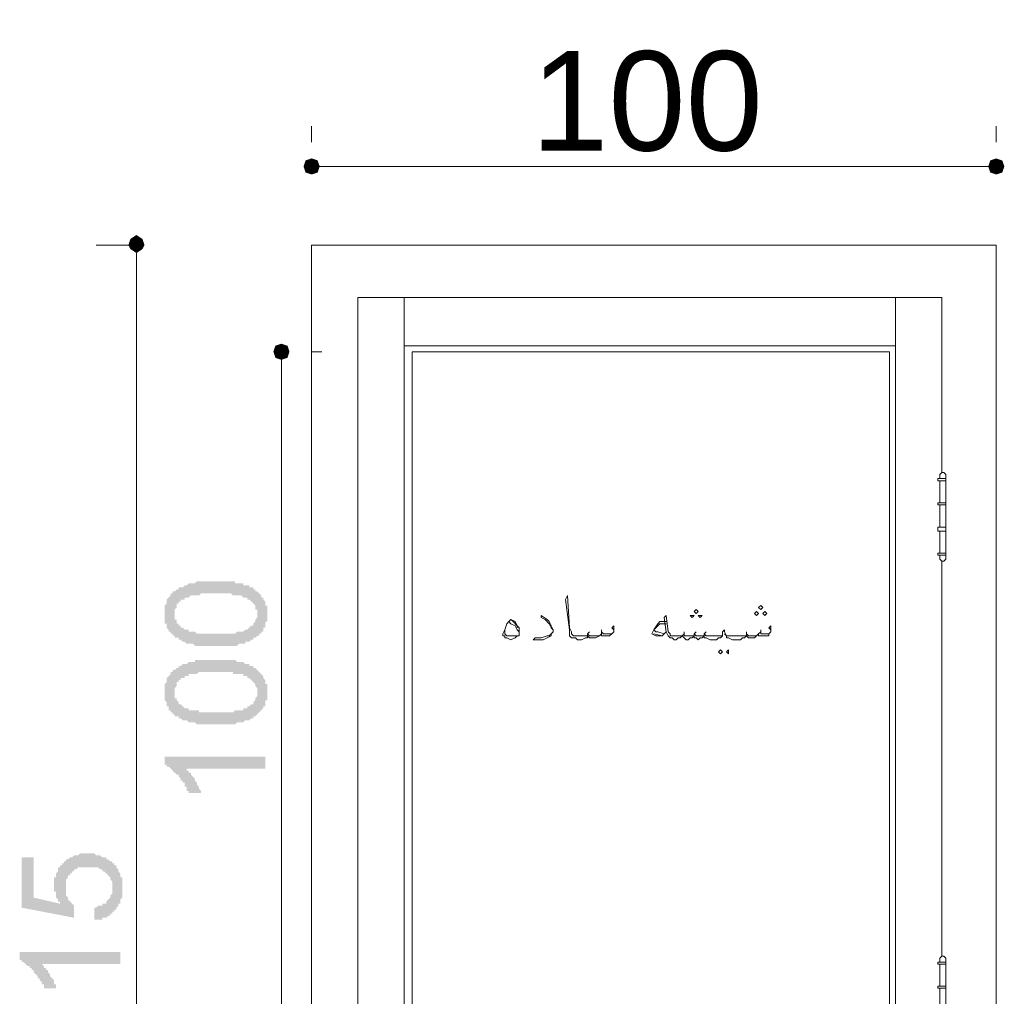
# Model space of a CAD drawing. Header units: metres. Extents: x 5.7 to 89.8, y 4 to 63.5.
# Tile 16 of 60: x 18 to 22.7, y 41.8 to 46.5. Entities that reach past the tile are written whole.
import ezdxf

# ---------------------------------------------------------------- set-up
doc = ezdxf.new("R2010")
doc.units = ezdxf.units.M
doc.header["$MEASUREMENT"] = 0
for name, color, linetype in [('PDF7_dim', 7, 'Continuous'), ('PDF7_Sym tip Door', 7, 'Continuous'), ('PDF7_Text', 7, 'Continuous'), ('PDF7_textt', 7, 'Continuous')]:
    doc.layers.add(name, color=color, linetype=linetype)
doc.styles.add('PDF Arial', font='arial.ttf')

msp = doc.modelspace()

# ---------------------------------------------------------------- hatches: boundary and pattern name
at = {"layer": 'PDF7_dim', "transparency": 33554559}
h = msp.add_hatch(color=256, dxfattribs=at)
h.paths.add_polyline_path([(18.967, 43.5202), (18.967, 43.5202), (18.9574, 43.5202), (18.9478, 43.5202), (18.9381, 43.5202), (18.9285, 43.5202), (18.9285, 43.5202), (18.9189, 43.5202), (18.9093, 43.5202), (18.8996, 43.5202), (18.8996, 43.5202), (18.89, 43.5202), (18.8804, 43.5202), (18.8804, 43.5202), (18.8707, 43.5202), (18.8611, 43.5298), (18.8611, 43.5298), (18.8515, 43.5298), (18.8515, 43.5298), (18.8418, 43.5298), (18.8418, 43.5298), (18.8322, 43.5298), (18.8226, 43.5394), (18.8226, 43.5394), (18.8129, 43.5394), (18.8033, 43.5491), (18.8033, 43.5491), (18.7937, 43.5491), (18.7937, 43.5587), (18.7841, 43.5587), (18.7744, 43.5587), (18.7744, 43.5683), (18.7648, 43.5683), (18.7648, 43.578), (18.7552, 43.578), (18.7552, 43.5876), (18.7552, 43.5876), (18.7455, 43.5876), (18.7455, 43.5972), (18.7455, 43.5972), (18.7359, 43.6069), (18.7359, 43.6165), (18.7359, 43.6165), (18.7359, 43.6261), (18.7263, 43.6261), (18.7263, 43.6358), (18.7263, 43.6454), (18.7263, 43.655), (18.7263, 43.655), (18.7263, 43.6647), (18.7263, 43.6743), (18.7263, 43.6743), (18.7263, 43.6839), (18.7263, 43.6839), (18.7263, 43.6935), (18.7263, 43.7032), (18.7263, 43.7032), (18.7263, 43.7128), (18.7359, 43.7224), (18.7359, 43.7224), (18.7359, 43.7321), (18.7359, 43.7417), (18.7359, 43.7417), (18.7455, 43.7513), (18.7455, 43.7513), (18.7552, 43.761), (18.7552, 43.761), (18.7552, 43.7706), (18.7648, 43.7706), (18.7648, 43.7802), (18.7744, 43.7802), (18.7841, 43.7899), (18.7841, 43.7899), (18.7841, 43.7899), (18.7937, 43.7899), (18.7937, 43.7995), (18.8033, 43.7995), (18.8033, 43.7995), (18.8129, 43.7995), (18.8226, 43.8091), (18.8226, 43.8091), (18.8322, 43.8091), (18.8418, 43.8187), (18.8418, 43.8187), (18.8515, 43.8187), (18.8611, 43.8187), (18.8611, 43.8187), (18.8707, 43.8187), (18.8707, 43.8187), (18.8804, 43.8284), (18.8804, 43.8284), (18.89, 43.8284), (18.8996, 43.8284), (18.8996, 43.8284), (18.9093, 43.8284), (18.9189, 43.8284), (18.9285, 43.8284), (18.9285, 43.8284), (18.9381, 43.8284), (18.9478, 43.8284), (18.9574, 43.8284), (18.967, 43.8284), (18.967, 43.8284), (18.967, 43.8284), (18.9767, 43.8284), (18.9863, 43.8284), (18.9959, 43.8284), (19.0056, 43.8284), (19.0056, 43.8284), (19.0152, 43.8284), (19.0248, 43.8284), (19.0345, 43.8284), (19.0345, 43.8284), (19.0441, 43.8284), (19.0537, 43.8284), (19.0634, 43.8284), (19.0634, 43.8187), (19.073, 43.8187), (19.073, 43.8187), (19.0826, 43.8187), (19.0922, 43.8187), (19.0922, 43.8187), (19.1019, 43.8187), (19.1019, 43.8091), (19.1115, 43.8091), (19.1115, 43.8091), (19.1211, 43.8091), (19.1308, 43.8091), (19.1308, 43.7995), (19.1404, 43.7995), (19.15, 43.7995), (19.15, 43.7899), (19.1597, 43.7899), (19.1597, 43.7802), (19.1693, 43.7802), (19.1693, 43.7802), (19.1789, 43.7706), (19.1789, 43.7706), (19.1886, 43.761), (19.1886, 43.761), (19.1886, 43.7513), (19.1982, 43.7513), (19.1982, 43.7417), (19.1982, 43.7417), (19.2078, 43.7321), (19.2078, 43.7321), (19.2078, 43.7224), (19.2078, 43.7128), (19.2175, 43.7128), (19.2175, 43.7032), (19.2175, 43.6935), (19.2175, 43.6935), (19.2175, 43.6839), (19.2175, 43.6743), (19.2175, 43.6743), (19.2175, 43.6647), (19.2175, 43.655), (19.2175, 43.655), (19.2175, 43.6454), (19.2175, 43.6358), (19.2078, 43.6358), (19.2078, 43.6261), (19.2078, 43.6165), (19.2078, 43.6165), (19.2078, 43.6069), (19.1982, 43.6069), (19.1982, 43.5972), (19.1982, 43.5876), (19.1886, 43.5876), (19.1886, 43.578), (19.1789, 43.578), (19.1789, 43.5683), (19.1693, 43.5683), (19.1693, 43.5683), (19.1693, 43.5683), (19.1597, 43.5587), (19.1597, 43.5587), (19.15, 43.5587), (19.15, 43.5491), (19.15, 43.5491), (19.1404, 43.5491), (19.1404, 43.5491), (19.1308, 43.5394), (19.1211, 43.5394), (19.1211, 43.5394), (19.1115, 43.5394), (19.1115, 43.5298), (19.1019, 43.5298), (19.1019, 43.5298), (19.0922, 43.5298), (19.0826, 43.5298), (19.0826, 43.5298), (19.073, 43.5202), (19.0634, 43.5202), (19.0537, 43.5202), (19.0537, 43.5202), (19.0441, 43.5202), (19.0345, 43.5202), (19.0248, 43.5202), (19.0248, 43.5202), (19.0152, 43.5202), (19.0056, 43.5202), (18.9959, 43.5202), (18.9863, 43.5202), (18.9767, 43.5202), (18.967, 43.5202)], flags=0)
h.paths.add_polyline_path([(18.967, 43.578), (18.9767, 43.578), (18.9863, 43.578), (18.9959, 43.578), (19.0056, 43.578), (19.0152, 43.578), (19.0248, 43.578), (19.0345, 43.578), (19.0441, 43.578), (19.0441, 43.578), (19.0537, 43.578), (19.0634, 43.578), (19.073, 43.5876), (19.073, 43.5876), (19.0826, 43.5876), (19.0826, 43.5876), (19.0922, 43.5876), (19.1019, 43.5876), (19.1019, 43.5876), (19.1115, 43.5972), (19.1115, 43.5972), (19.1211, 43.5972), (19.1211, 43.5972), (19.1211, 43.5972), (19.1308, 43.6069), (19.1308, 43.6069), (19.1308, 43.6069), (19.1404, 43.6165), (19.15, 43.6165), (19.15, 43.6261), (19.15, 43.6261), (19.1597, 43.6358), (19.1597, 43.6358), (19.1597, 43.6454), (19.1693, 43.655), (19.1693, 43.655), (19.1693, 43.6647), (19.1693, 43.6647), (19.1693, 43.6743), (19.1693, 43.6839), (19.1693, 43.6839), (19.1693, 43.6935), (19.1597, 43.6935), (19.1597, 43.7032), (19.1597, 43.7128), (19.1597, 43.7128), (19.15, 43.7224), (19.15, 43.7224), (19.1404, 43.7321), (19.1404, 43.7321), (19.1308, 43.7417), (19.1308, 43.7417), (19.1211, 43.7417), (19.1211, 43.7417), (19.1211, 43.7513), (19.1115, 43.7513), (19.1115, 43.7513), (19.1019, 43.7513), (19.1019, 43.7513), (19.0922, 43.761), (19.0922, 43.761), (19.0826, 43.761), (19.073, 43.761), (19.073, 43.761), (19.0634, 43.761), (19.0537, 43.761), (19.0537, 43.761), (19.0441, 43.7706), (19.0345, 43.7706), (19.0248, 43.7706), (19.0152, 43.7706), (19.0152, 43.7706), (19.0056, 43.7706), (18.9959, 43.7706), (18.9863, 43.7706), (18.9767, 43.7706), (18.967, 43.7706), (18.9574, 43.7706), (18.9478, 43.7706), (18.9478, 43.7706), (18.9381, 43.7706), (18.9285, 43.7706), (18.9189, 43.7706), (18.9093, 43.7706), (18.8996, 43.7706), (18.89, 43.761), (18.89, 43.761), (18.8804, 43.761), (18.8707, 43.761), (18.8707, 43.761), (18.8611, 43.761), (18.8515, 43.761), (18.8515, 43.761), (18.8418, 43.7513), (18.8418, 43.7513), (18.8322, 43.7513), (18.8322, 43.7513), (18.8226, 43.7513), (18.8226, 43.7513), (18.8226, 43.7417), (18.8129, 43.7417), (18.8129, 43.7417), (18.8033, 43.7417), (18.8033, 43.7321), (18.7937, 43.7321), (18.7937, 43.7224), (18.7841, 43.7224), (18.7841, 43.7128), (18.7841, 43.7032), (18.7841, 43.7032), (18.7744, 43.6935), (18.7744, 43.6935), (18.7744, 43.6839), (18.7744, 43.6743), (18.7744, 43.6743), (18.7744, 43.6647), (18.7744, 43.655), (18.7744, 43.655), (18.7744, 43.6454), (18.7841, 43.6454), (18.7841, 43.6358), (18.7841, 43.6261), (18.7937, 43.6261), (18.7937, 43.6165), (18.8033, 43.6165), (18.8033, 43.6069), (18.8129, 43.6069), (18.8129, 43.6069), (18.8129, 43.6069), (18.8226, 43.5972), (18.8226, 43.5972), (18.8322, 43.5972), (18.8322, 43.5972), (18.8418, 43.5972), (18.8418, 43.5876), (18.8515, 43.5876), (18.8515, 43.5876), (18.8611, 43.5876), (18.8707, 43.5876), (18.8707, 43.5876), (18.8804, 43.578), (18.89, 43.578), (18.89, 43.578), (18.8996, 43.578), (18.9093, 43.578), (18.9189, 43.578), (18.9285, 43.578), (18.9381, 43.578), (18.9381, 43.578), (18.9478, 43.578), (18.9574, 43.578), (18.967, 43.578), (18.967, 43.578)], flags=0)
h = msp.add_hatch(color=256, dxfattribs=at)
h.paths.add_polyline_path([(18.967, 43.1446), (18.967, 43.1446), (18.9574, 43.1446), (18.9478, 43.1446), (18.9381, 43.1446), (18.9285, 43.1446), (18.9285, 43.1446), (18.9189, 43.1446), (18.9093, 43.1446), (18.8996, 43.1446), (18.8996, 43.1446), (18.89, 43.1446), (18.8804, 43.1446), (18.8804, 43.1446), (18.8707, 43.1542), (18.8611, 43.1542), (18.8611, 43.1542), (18.8515, 43.1542), (18.8515, 43.1542), (18.8418, 43.1542), (18.8418, 43.1542), (18.8322, 43.1638), (18.8226, 43.1638), (18.8226, 43.1638), (18.8129, 43.1638), (18.8033, 43.1735), (18.8033, 43.1735), (18.7937, 43.1735), (18.7937, 43.1831), (18.7841, 43.1831), (18.7744, 43.1831), (18.7744, 43.1927), (18.7648, 43.1927), (18.7648, 43.2024), (18.7552, 43.2024), (18.7552, 43.212), (18.7552, 43.212), (18.7455, 43.212), (18.7455, 43.2216), (18.7455, 43.2312), (18.7359, 43.2312), (18.7359, 43.2409), (18.7359, 43.2409), (18.7359, 43.2505), (18.7263, 43.2601), (18.7263, 43.2601), (18.7263, 43.2698), (18.7263, 43.2794), (18.7263, 43.2794), (18.7263, 43.289), (18.7263, 43.2987), (18.7263, 43.2987), (18.7263, 43.3083), (18.7263, 43.3083), (18.7263, 43.3179), (18.7263, 43.3276), (18.7263, 43.3372), (18.7263, 43.3372), (18.7359, 43.3468), (18.7359, 43.3565), (18.7359, 43.3565), (18.7359, 43.3661), (18.7359, 43.3661), (18.7455, 43.3757), (18.7455, 43.3757), (18.7552, 43.3853), (18.7552, 43.3853), (18.7552, 43.395), (18.7648, 43.395), (18.7648, 43.4046), (18.7744, 43.4046), (18.7841, 43.4142), (18.7841, 43.4142), (18.7841, 43.4142), (18.7937, 43.4142), (18.7937, 43.4239), (18.8033, 43.4239), (18.8033, 43.4239), (18.8129, 43.4335), (18.8226, 43.4335), (18.8226, 43.4335), (18.8322, 43.4335), (18.8418, 43.4431), (18.8418, 43.4431), (18.8515, 43.4431), (18.8611, 43.4431), (18.8611, 43.4431), (18.8707, 43.4431), (18.8707, 43.4528), (18.8804, 43.4528), (18.8804, 43.4528), (18.89, 43.4528), (18.8996, 43.4528), (18.8996, 43.4528), (18.9093, 43.4528), (18.9189, 43.4528), (18.9285, 43.4528), (18.9285, 43.4528), (18.9381, 43.4528), (18.9478, 43.4528), (18.9574, 43.4528), (18.967, 43.4528), (18.967, 43.4528), (18.967, 43.4528), (18.9767, 43.4528), (18.9863, 43.4528), (18.9959, 43.4528), (19.0056, 43.4528), (19.0056, 43.4528), (19.0152, 43.4528), (19.0248, 43.4528), (19.0345, 43.4528), (19.0345, 43.4528), (19.0441, 43.4528), (19.0537, 43.4528), (19.0634, 43.4528), (19.0634, 43.4528), (19.073, 43.4431), (19.073, 43.4431), (19.0826, 43.4431), (19.0922, 43.4431), (19.0922, 43.4431), (19.1019, 43.4431), (19.1019, 43.4431), (19.1115, 43.4335), (19.1115, 43.4335), (19.1211, 43.4335), (19.1308, 43.4335), (19.1308, 43.4239), (19.1404, 43.4239), (19.15, 43.4239), (19.15, 43.4142), (19.1597, 43.4142), (19.1597, 43.4142), (19.1693, 43.4046), (19.1693, 43.4046), (19.1789, 43.395), (19.1789, 43.395), (19.1886, 43.3853), (19.1886, 43.3853), (19.1886, 43.3853), (19.1982, 43.3757), (19.1982, 43.3757), (19.1982, 43.3661), (19.2078, 43.3565), (19.2078, 43.3565), (19.2078, 43.3468), (19.2078, 43.3372), (19.2175, 43.3372), (19.2175, 43.3276), (19.2175, 43.3179), (19.2175, 43.3179), (19.2175, 43.3083), (19.2175, 43.2987), (19.2175, 43.2987), (19.2175, 43.289), (19.2175, 43.289), (19.2175, 43.2794), (19.2175, 43.2698), (19.2175, 43.2601), (19.2078, 43.2601), (19.2078, 43.2505), (19.2078, 43.2409), (19.2078, 43.2409), (19.2078, 43.2312), (19.1982, 43.2312), (19.1982, 43.2216), (19.1982, 43.2216), (19.1886, 43.212), (19.1886, 43.212), (19.1789, 43.2024), (19.1789, 43.2024), (19.1693, 43.1927), (19.1693, 43.1927), (19.1693, 43.1927), (19.1597, 43.1831), (19.1597, 43.1831), (19.15, 43.1831), (19.15, 43.1735), (19.15, 43.1735), (19.1404, 43.1735), (19.1404, 43.1735), (19.1308, 43.1638), (19.1211, 43.1638), (19.1211, 43.1638), (19.1115, 43.1638), (19.1115, 43.1638), (19.1019, 43.1542), (19.1019, 43.1542), (19.0922, 43.1542), (19.0826, 43.1542), (19.0826, 43.1542), (19.073, 43.1542), (19.0634, 43.1446), (19.0537, 43.1446), (19.0537, 43.1446), (19.0441, 43.1446), (19.0345, 43.1446), (19.0248, 43.1446), (19.0248, 43.1446), (19.0152, 43.1446), (19.0056, 43.1446), (18.9959, 43.1446), (18.9863, 43.1446), (18.9767, 43.1446), (18.967, 43.1446)], flags=0)
h.paths.add_polyline_path([(18.967, 43.2024), (18.9767, 43.2024), (18.9863, 43.2024), (18.9959, 43.2024), (19.0056, 43.2024), (19.0152, 43.2024), (19.0248, 43.2024), (19.0345, 43.2024), (19.0441, 43.2024), (19.0441, 43.2024), (19.0537, 43.2024), (19.0634, 43.212), (19.073, 43.212), (19.073, 43.212), (19.0826, 43.212), (19.0826, 43.212), (19.0922, 43.212), (19.1019, 43.212), (19.1019, 43.2216), (19.1115, 43.2216), (19.1115, 43.2216), (19.1211, 43.2216), (19.1211, 43.2216), (19.1211, 43.2312), (19.1308, 43.2312), (19.1308, 43.2312), (19.1308, 43.2312), (19.1404, 43.2409), (19.15, 43.2409), (19.15, 43.2505), (19.15, 43.2505), (19.1597, 43.2601), (19.1597, 43.2601), (19.1597, 43.2698), (19.1693, 43.2794), (19.1693, 43.2794), (19.1693, 43.289), (19.1693, 43.2987), (19.1693, 43.2987), (19.1693, 43.3083), (19.1693, 43.3083), (19.1693, 43.3179), (19.1597, 43.3276), (19.1597, 43.3276), (19.1597, 43.3372), (19.1597, 43.3372), (19.15, 43.3468), (19.15, 43.3468), (19.1404, 43.3565), (19.1404, 43.3565), (19.1308, 43.3661), (19.1308, 43.3661), (19.1211, 43.3661), (19.1211, 43.3757), (19.1211, 43.3757), (19.1115, 43.3757), (19.1115, 43.3757), (19.1019, 43.3757), (19.1019, 43.3853), (19.0922, 43.3853), (19.0922, 43.3853), (19.0826, 43.3853), (19.073, 43.3853), (19.073, 43.3853), (19.0634, 43.3853), (19.0537, 43.3853), (19.0537, 43.395), (19.0441, 43.395), (19.0345, 43.395), (19.0248, 43.395), (19.0152, 43.395), (19.0152, 43.395), (19.0056, 43.395), (18.9959, 43.395), (18.9863, 43.395), (18.9767, 43.395), (18.967, 43.395), (18.9574, 43.395), (18.9478, 43.395), (18.9478, 43.395), (18.9381, 43.395), (18.9285, 43.395), (18.9189, 43.395), (18.9093, 43.395), (18.8996, 43.395), (18.89, 43.395), (18.89, 43.395), (18.8804, 43.3853), (18.8707, 43.3853), (18.8707, 43.3853), (18.8611, 43.3853), (18.8515, 43.3853), (18.8515, 43.3853), (18.8418, 43.3853), (18.8418, 43.3757), (18.8322, 43.3757), (18.8322, 43.3757), (18.8226, 43.3757), (18.8226, 43.3757), (18.8226, 43.3661), (18.8129, 43.3661), (18.8129, 43.3661), (18.8033, 43.3661), (18.8033, 43.3565), (18.7937, 43.3565), (18.7937, 43.3468), (18.7841, 43.3468), (18.7841, 43.3372), (18.7841, 43.3372), (18.7841, 43.3276), (18.7744, 43.3179), (18.7744, 43.3179), (18.7744, 43.3083), (18.7744, 43.2987), (18.7744, 43.2987), (18.7744, 43.289), (18.7744, 43.289), (18.7744, 43.2794), (18.7744, 43.2698), (18.7841, 43.2698), (18.7841, 43.2601), (18.7841, 43.2601), (18.7937, 43.2505), (18.7937, 43.2409), (18.8033, 43.2409), (18.8033, 43.2409), (18.8129, 43.2312), (18.8129, 43.2312), (18.8129, 43.2312), (18.8226, 43.2216), (18.8226, 43.2216), (18.8322, 43.2216), (18.8322, 43.2216), (18.8418, 43.2216), (18.8418, 43.212), (18.8515, 43.212), (18.8515, 43.212), (18.8611, 43.212), (18.8707, 43.212), (18.8707, 43.212), (18.8804, 43.212), (18.89, 43.212), (18.89, 43.2024), (18.8996, 43.2024), (18.9093, 43.2024), (18.9189, 43.2024), (18.9285, 43.2024), (18.9381, 43.2024), (18.9381, 43.2024), (18.9478, 43.2024), (18.9574, 43.2024), (18.967, 43.2024), (18.967, 43.2024)], flags=0)
for points in [[(19.2078, 42.9905), (19.2078, 42.9327), (18.8322, 42.9327), (18.8322, 42.923), (18.8418, 42.923), (18.8418, 42.9134), (18.8515, 42.9134), (18.8515, 42.9038), (18.8515, 42.9038), (18.8611, 42.8942), (18.8611, 42.8942), (18.8707, 42.8845), (18.8707, 42.8749), (18.8707, 42.8749), (18.8804, 42.8653), (18.8804, 42.8653), (18.8804, 42.8556), (18.89, 42.846), (18.89, 42.846), (18.89, 42.8364), (18.8996, 42.8267), (18.8996, 42.8267), (18.8996, 42.8171), (18.8996, 42.8171), (18.8996, 42.8171), (18.8418, 42.8171), (18.8418, 42.8171), (18.8418, 42.8267), (18.8322, 42.8267), (18.8322, 42.8364), (18.8322, 42.846), (18.8226, 42.846), (18.8226, 42.8556), (18.8226, 42.8653), (18.8129, 42.8653), (18.8129, 42.8749), (18.8033, 42.8749), (18.8033, 42.8845), (18.8033, 42.8845), (18.7937, 42.8942), (18.7937, 42.8942), (18.7937, 42.9038), (18.7841, 42.9038), (18.7744, 42.9134), (18.7744, 42.9134), (18.7648, 42.923), (18.7648, 42.923), (18.7552, 42.9327), (18.7552, 42.9327), (18.7455, 42.9423), (18.7455, 42.9423), (18.7359, 42.9423), (18.7359, 42.9519), (18.7263, 42.9519), (18.7263, 42.9519), (18.7263, 42.9905)], [(18.3892, 42.2103), (18.3892, 42.2681), (18.3892, 42.2681), (18.3988, 42.2681), (18.4084, 42.2778), (18.4181, 42.2778), (18.4181, 42.2778), (18.4277, 42.2778), (18.4277, 42.2874), (18.4373, 42.2874), (18.447, 42.2874), (18.447, 42.297), (18.447, 42.297), (18.4566, 42.3067), (18.4566, 42.3067), (18.4662, 42.3163), (18.4662, 42.3163), (18.4662, 42.3259), (18.4662, 42.3259), (18.4759, 42.3355), (18.4759, 42.3452), (18.4759, 42.3452), (18.4759, 42.3548), (18.4759, 42.3644), (18.4759, 42.3644), (18.4759, 42.3741), (18.4759, 42.3741), (18.4759, 42.3837), (18.4759, 42.3933), (18.4759, 42.3933), (18.4662, 42.403), (18.4662, 42.403), (18.4662, 42.4126), (18.4566, 42.4222), (18.4566, 42.4222), (18.447, 42.4319), (18.447, 42.4319), (18.447, 42.4319), (18.4373, 42.4415), (18.4373, 42.4415), (18.4277, 42.4415), (18.4277, 42.4511), (18.4181, 42.4511), (18.4181, 42.4511), (18.4084, 42.4608), (18.3988, 42.4608), (18.3988, 42.4608), (18.3892, 42.4608), (18.3795, 42.4608), (18.3699, 42.4608), (18.3699, 42.4608), (18.3603, 42.4608), (18.3603, 42.4608), (18.3506, 42.4608), (18.341, 42.4608), (18.341, 42.4608), (18.3314, 42.4608), (18.3218, 42.4608), (18.3218, 42.4608), (18.3121, 42.4608), (18.3025, 42.4511), (18.3025, 42.4511), (18.2929, 42.4511), (18.2929, 42.4415), (18.2832, 42.4415), (18.2832, 42.4415), (18.2832, 42.4319), (18.2736, 42.4319), (18.2736, 42.4222), (18.264, 42.4222), (18.264, 42.4126), (18.264, 42.4126), (18.2543, 42.403), (18.2543, 42.403), (18.2543, 42.3933), (18.2543, 42.3837), (18.2543, 42.3837), (18.2543, 42.3741), (18.2543, 42.3644), (18.2543, 42.3644), (18.2543, 42.3548), (18.2543, 42.3452), (18.2543, 42.3452), (18.2543, 42.3355), (18.2543, 42.3259), (18.2543, 42.3259), (18.264, 42.3163), (18.264, 42.3067), (18.264, 42.3067), (18.264, 42.3067), (18.2736, 42.297), (18.2736, 42.297), (18.2832, 42.2874), (18.2832, 42.2874), (18.2929, 42.2778), (18.2929, 42.2778), (18.2929, 42.2778), (18.2929, 42.22), (18.0424, 42.2681), (18.0424, 42.5089), (18.1002, 42.5089), (18.1002, 42.3163), (18.2254, 42.2874), (18.2254, 42.297), (18.2158, 42.297), (18.2158, 42.3067), (18.2158, 42.3067), (18.2062, 42.3163), (18.2062, 42.3259), (18.2062, 42.3259), (18.2062, 42.3355), (18.2062, 42.3452), (18.1965, 42.3452), (18.1965, 42.3548), (18.1965, 42.3644), (18.1965, 42.3644), (18.1965, 42.3741), (18.1965, 42.3741), (18.1965, 42.3837), (18.1965, 42.3933), (18.1965, 42.3933), (18.1965, 42.403), (18.1965, 42.4126), (18.2062, 42.4126), (18.2062, 42.4222), (18.2062, 42.4319), (18.2062, 42.4319), (18.2158, 42.4415), (18.2158, 42.4511), (18.2158, 42.4511), (18.2158, 42.4608), (18.2254, 42.4608), (18.2254, 42.4704), (18.2351, 42.4704), (18.2351, 42.48), (18.2447, 42.48), (18.2447, 42.48), (18.2447, 42.4896), (18.2543, 42.4896), (18.2543, 42.4993), (18.264, 42.4993), (18.264, 42.4993), (18.2736, 42.5089), (18.2736, 42.5089), (18.2832, 42.5089), (18.2929, 42.5185), (18.2929, 42.5185), (18.3025, 42.5185), (18.3121, 42.5185), (18.3121, 42.5185), (18.3218, 42.5282), (18.3314, 42.5282), (18.3314, 42.5282), (18.341, 42.5282), (18.3506, 42.5282), (18.3506, 42.5282), (18.3603, 42.5282), (18.3699, 42.5282), (18.3795, 42.5282), (18.3795, 42.5282), (18.3892, 42.5282), (18.3988, 42.5185), (18.3988, 42.5185), (18.4084, 42.5185), (18.4181, 42.5185), (18.4181, 42.5185), (18.4277, 42.5089), (18.4277, 42.5089), (18.4373, 42.5089), (18.447, 42.5089), (18.447, 42.4993), (18.4566, 42.4993), (18.4566, 42.4993), (18.4662, 42.4896), (18.4662, 42.4896), (18.4759, 42.4896), (18.4759, 42.48), (18.4855, 42.48), (18.4855, 42.4704), (18.4951, 42.4704), (18.4951, 42.4608), (18.4951, 42.4608), (18.5047, 42.4511), (18.5047, 42.4415), (18.5047, 42.4415), (18.5144, 42.4319), (18.5144, 42.4319), (18.5144, 42.4222), (18.5144, 42.4126), (18.524, 42.4126), (18.524, 42.403), (18.524, 42.403), (18.524, 42.3933), (18.524, 42.3837), (18.524, 42.3741), (18.524, 42.3741), (18.524, 42.3644), (18.524, 42.3644), (18.524, 42.3548), (18.524, 42.3452), (18.524, 42.3452), (18.524, 42.3355), (18.524, 42.3259), (18.524, 42.3163), (18.524, 42.3163), (18.5144, 42.3067), (18.5144, 42.297), (18.5144, 42.297), (18.5144, 42.2874), (18.5047, 42.2874), (18.5047, 42.2778), (18.5047, 42.2778), (18.4951, 42.2681), (18.4951, 42.2585), (18.4951, 42.2585), (18.4855, 42.2585), (18.4855, 42.2489), (18.4759, 42.2489), (18.4759, 42.2392), (18.4662, 42.2392), (18.4662, 42.2296), (18.4566, 42.2296), (18.4566, 42.2296), (18.447, 42.22), (18.447, 42.22), (18.4373, 42.22), (18.4277, 42.22), (18.4277, 42.2103), (18.4181, 42.2103), (18.4084, 42.2103), (18.4084, 42.2103), (18.3988, 42.2103), (18.3892, 42.2103)], [(18.5144, 42.0562), (18.5144, 41.9985), (18.1388, 41.9985), (18.1484, 41.9888), (18.1484, 41.9888), (18.1484, 41.9792), (18.158, 41.9792), (18.158, 41.9696), (18.1677, 41.9696), (18.1677, 41.9599), (18.1677, 41.9599), (18.1773, 41.9503), (18.1773, 41.9407), (18.1773, 41.9407), (18.1869, 41.931), (18.1869, 41.931), (18.1965, 41.9214), (18.1965, 41.9118), (18.1965, 41.9118), (18.1965, 41.9021), (18.2062, 41.9021), (18.2062, 41.8925), (18.2062, 41.8829), (18.2062, 41.8829), (18.2158, 41.8829), (18.158, 41.8829), (18.1484, 41.8829), (18.1484, 41.8925), (18.1484, 41.9021), (18.1388, 41.9021), (18.1388, 41.9118), (18.1388, 41.9118), (18.1291, 41.9214), (18.1291, 41.931), (18.1195, 41.931), (18.1195, 41.9407), (18.1195, 41.9407), (18.1099, 41.9503), (18.1099, 41.9503), (18.1002, 41.9599), (18.1002, 41.9599), (18.1002, 41.9696), (18.0906, 41.9696), (18.0906, 41.9792), (18.081, 41.9792), (18.081, 41.9888), (18.0713, 41.9888), (18.0617, 41.9985), (18.0617, 41.9985), (18.0521, 42.0081), (18.0521, 42.0081), (18.0424, 42.0081), (18.0424, 42.0177), (18.0328, 42.0177), (18.0328, 42.0177), (18.0328, 42.0562)]]:
    msp.add_hatch(color=256, dxfattribs=at).paths.add_polyline_path(points)

# ---------------------------------------------------------------- linework, layer by layer
at = {"layer": 'PDF7_dim', "lineweight": 20}
for points in [[(19.4293, 45.928), (19.4293, 46.005)], [(22.7039, 45.928), (22.7039, 46.005)], [(22.6654, 45.8124), (22.6269, 45.8124), (19.5064, 45.8124), (19.4679, 45.8124)], [(18.5722, 45.4368), (18.3988, 45.4368)], [(18.5914, 45.3983), (18.5914, 45.3597), (18.5914, 38.6179), (18.5914, 38.5794)], [(19.2849, 44.8878), (19.2849, 44.8493), (19.2849, 41.7962), (19.2849, 41.7577)], [(19.4293, 44.9263), (19.4775, 44.9263)]]:
    msp.add_lwpolyline(points, dxfattribs=at)
at = {"layer": 'PDF7_dim', "transparency": 33554559}
for points in [[(19.4004, 45.8413), (19.4293, 45.8124), (19.3908, 45.8124)], [(19.4293, 45.8509), (19.4004, 45.8413), (19.4293, 45.8124)], [(19.4293, 45.8124), (19.4582, 45.8413), (19.4293, 45.8509)], [(19.4679, 45.8124), (19.4293, 45.8124), (19.4582, 45.8413)], [(22.6751, 45.8413), (22.6654, 45.8124), (22.7039, 45.8124)], [(22.7039, 45.8124), (22.7039, 45.8509), (22.6751, 45.8413)], [(22.7328, 45.8413), (22.7039, 45.8124), (22.7039, 45.8509)], [(22.7425, 45.8124), (22.7328, 45.8413), (22.7039, 45.8124)], [(19.3908, 45.8124), (19.4004, 45.7835), (19.4293, 45.8124)], [(19.4004, 45.7835), (19.4293, 45.8124), (19.4293, 45.7739)], [(19.4293, 45.8124), (19.4293, 45.7739), (19.4582, 45.7835)], [(19.4582, 45.7835), (19.4679, 45.8124), (19.4293, 45.8124)], [(22.6654, 45.8124), (22.7039, 45.8124), (22.6751, 45.7835)], [(22.7039, 45.8124), (22.6751, 45.7835), (22.7039, 45.7739)], [(22.7039, 45.7739), (22.7328, 45.7835), (22.7039, 45.8124)], [(22.7328, 45.7835), (22.7039, 45.8124), (22.7425, 45.8124)], [(18.5625, 45.4657), (18.5914, 45.4368), (18.5529, 45.4368)], [(18.5914, 45.4849), (18.5625, 45.4657), (18.5914, 45.4368)], [(18.6203, 45.4657), (18.5914, 45.4368), (18.5914, 45.4849)], [(18.63, 45.4368), (18.6203, 45.4657), (18.5914, 45.4368)], [(18.5914, 45.4368), (18.5529, 45.4368), (18.5625, 45.4175)], [(18.5625, 45.4175), (18.5914, 45.3983), (18.5914, 45.4368)], [(18.5914, 45.3983), (18.5914, 45.4368), (18.6203, 45.4175)], [(18.5914, 45.4368), (18.6203, 45.4175), (18.63, 45.4368)], [(19.256, 44.9552), (19.2849, 44.9263), (19.2463, 44.9263)], [(19.2849, 44.9649), (19.256, 44.9552), (19.2849, 44.9263)], [(19.3138, 44.9552), (19.2849, 44.9263), (19.2849, 44.9649)], [(19.3234, 44.9263), (19.3138, 44.9552), (19.2849, 44.9263)], [(19.2849, 44.9263), (19.2463, 44.9263), (19.256, 44.8974)], [(19.256, 44.8974), (19.2849, 44.8878), (19.2849, 44.9263)], [(19.2849, 44.8878), (19.2849, 44.9263), (19.3138, 44.8974)], [(19.2849, 44.9263), (19.3138, 44.8974), (19.3234, 44.9263)]]:
    msp.add_solid(points, dxfattribs=at)
at = {"layer": 'PDF7_Sym tip Door', "lineweight": 18}
for points in [[(22.4439, 44.3485), (22.4439, 45.1864), (19.6509, 45.1864), (19.6509, 38.5409), (19.4293, 38.5409), (19.4293, 45.4368), (22.7039, 45.4368), (22.7039, 38.5409), (22.4439, 38.5409), (22.4439, 39.2825)], [(19.6509, 44.3485), (19.6509, 45.1864), (19.6509, 38.5409), (19.6509, 39.2825)], [(19.8724, 45.1864), (19.8724, 41.5939)], [(22.2224, 38.6372), (22.2224, 45.1864)], [(22.2224, 44.9552), (19.8724, 44.9552)], [(19.9109, 41.5265), (19.9109, 38.8876), (22.1935, 38.8876), (22.1935, 44.9263), (19.9109, 44.9263), (19.9109, 41.5939)], [(22.4343, 44.3196), (22.4343, 44.3388), (22.4439, 44.3485), (22.4535, 44.3485), (22.4632, 44.3388), (22.4632, 44.3196)], [(22.4343, 43.9536), (22.4343, 43.9343), (22.4439, 43.9247), (22.4535, 43.9247), (22.4632, 43.9343), (22.4632, 43.9536)], [(19.6509, 42.037), (19.6509, 43.9247)], [(22.4439, 42.037), (22.4439, 43.9247)], [(22.4343, 42.0081), (22.4343, 42.0273), (22.4439, 42.037), (22.4535, 42.037), (22.4632, 42.0273), (22.4632, 42.0081)]]:
    msp.add_lwpolyline(points, dxfattribs=at)
for points in [[(22.4632, 44.3099), (22.4246, 44.3099), (22.4246, 44.3196), (22.4632, 44.3196)], [(22.4343, 44.204), (22.4632, 44.204), (22.4632, 44.3099), (22.4343, 44.3099)], [(22.4632, 44.1944), (22.4246, 44.1944), (22.4246, 44.204), (22.4632, 44.204)], [(22.4343, 44.0884), (22.4632, 44.0884), (22.4632, 44.1944), (22.4343, 44.1944)], [(22.4632, 44.0692), (22.4246, 44.0692), (22.4246, 44.0884), (22.4632, 44.0884)], [(22.4343, 43.9632), (22.4632, 43.9632), (22.4632, 44.0692), (22.4343, 44.0692)], [(22.4632, 43.9536), (22.4246, 43.9536), (22.4246, 43.9632), (22.4632, 43.9632)], [(22.4632, 41.9985), (22.4246, 41.9985), (22.4246, 42.0081), (22.4632, 42.0081)], [(22.4343, 41.8925), (22.4632, 41.8925), (22.4632, 41.9985), (22.4343, 41.9985)], [(22.4632, 41.8829), (22.4246, 41.8829), (22.4246, 41.8925), (22.4632, 41.8925)], [(22.4343, 41.7769), (22.4632, 41.7769), (22.4632, 41.8829), (22.4343, 41.8829)]]:
    msp.add_lwpolyline(points, close=True, dxfattribs=at)
at = {"layer": 'PDF7_textt', "lineweight": 20}
for points in [[(20.874, 43.5972), (20.8644, 43.6069), (20.874, 43.6165), (20.874, 43.5972), (20.874, 43.5876), (20.8644, 43.578), (20.8548, 43.5683), (20.8451, 43.5683), (20.8355, 43.5683), (20.8259, 43.5683), (20.8162, 43.5683), (20.8162, 43.578), (20.8066, 43.5683), (20.7873, 43.5587), (20.7777, 43.5587), (20.7681, 43.5587), (20.7584, 43.5587), (20.7488, 43.5683), (20.7488, 43.5587), (20.7392, 43.5587), (20.7199, 43.5491), (20.7007, 43.5491), (20.691, 43.5587), (20.6718, 43.5587), (20.6621, 43.5683), (20.6621, 43.578), (20.6621, 43.5972), (20.6429, 43.7417), (20.6525, 43.761), (20.6621, 43.6069), (20.6718, 43.5876), (20.6718, 43.578), (20.6814, 43.5683), (20.691, 43.5683), (20.7007, 43.5683), (20.7296, 43.5683), (20.7392, 43.5683), (20.7488, 43.5683), (20.7488, 43.578), (20.7584, 43.5683), (20.7777, 43.5683), (20.7873, 43.5683), (20.8066, 43.5683), (20.8162, 43.578), (20.8162, 43.5876), (20.8259, 43.578), (20.8355, 43.578), (20.8451, 43.578), (20.8644, 43.578), (20.874, 43.5876)], [(20.5851, 43.5972), (20.5755, 43.6069), (20.5658, 43.6261), (20.5466, 43.6454), (20.5273, 43.655), (20.5273, 43.6647), (20.5562, 43.6454), (20.5658, 43.6358), (20.5755, 43.6165), (20.5851, 43.5972), (20.5851, 43.5876), (20.5755, 43.578), (20.5755, 43.5683), (20.5562, 43.5587), (20.5369, 43.5491), (20.508, 43.5491), (20.4888, 43.5491), (20.4984, 43.5587), (20.5273, 43.5587), (20.5562, 43.5683), (20.5658, 43.5683), (20.5755, 43.578)], [(21.6253, 43.5972), (21.6156, 43.6069), (21.6253, 43.6165), (21.6253, 43.5972), (21.6253, 43.5876), (21.6156, 43.578), (21.6156, 43.5683), (21.606, 43.5683), (21.5867, 43.5683), (21.5771, 43.5683), (21.5675, 43.5683), (21.5675, 43.578), (21.5578, 43.5683), (21.5482, 43.5587), (21.5386, 43.5587), (21.5289, 43.5587), (21.5193, 43.5587), (21.5097, 43.5683), (21.5, 43.5587), (21.4904, 43.5587), (21.4808, 43.5491), (21.4615, 43.5491), (21.4423, 43.5491), (21.423, 43.5587), (21.4134, 43.5587), (21.4134, 43.5683), (21.4037, 43.5876), (21.4037, 43.5972), (21.3941, 43.5876), (21.3941, 43.5683), (21.3845, 43.5587), (21.3748, 43.5587), (21.3652, 43.5491), (21.3459, 43.5491), (21.3363, 43.5491), (21.3171, 43.5587), (21.3074, 43.5587), (21.3074, 43.5683), (21.2978, 43.5587), (21.2882, 43.5587), (21.2785, 43.5491), (21.2689, 43.5587), (21.2593, 43.5587), (21.2593, 43.5683), (21.2496, 43.5587), (21.24, 43.5587), (21.2304, 43.5491), (21.2207, 43.5491), (21.2111, 43.5587), (21.2015, 43.5683), (21.1919, 43.5587), (21.1822, 43.5587), (21.1726, 43.5491), (21.163, 43.5491), (21.1533, 43.5587), (21.1437, 43.5587), (21.1341, 43.5683), (21.1244, 43.5876), (21.1148, 43.655), (21.1244, 43.6647), (21.1341, 43.5876), (21.1437, 43.578), (21.1437, 43.5683), (21.1533, 43.5683), (21.163, 43.5683), (21.1726, 43.5683), (21.1822, 43.5683), (21.1919, 43.5683), (21.2015, 43.5683), (21.2111, 43.578), (21.2111, 43.5683), (21.2207, 43.5683), (21.2304, 43.5683), (21.2496, 43.5683), (21.2593, 43.5683), (21.2593, 43.578), (21.2689, 43.5683), (21.2785, 43.5683), (21.2882, 43.5683), (21.3074, 43.5683), (21.3074, 43.578), (21.3171, 43.5683), (21.3267, 43.5683), (21.3363, 43.5683), (21.3459, 43.5683), (21.3652, 43.5683), (21.3845, 43.5683), (21.3941, 43.5683), (21.3941, 43.578)], [(20.3828, 43.6454), (20.4021, 43.6358), (20.4117, 43.6165), (20.4214, 43.6069), (20.4214, 43.5972), (20.4214, 43.5876), (20.4214, 43.5683), (20.4117, 43.5683), (20.4021, 43.5587), (20.3828, 43.5491), (20.3636, 43.5587), (20.3539, 43.5587), (20.3539, 43.5683), (20.3443, 43.5683), (20.3443, 43.578), (20.3539, 43.5972), (20.3636, 43.6261), (20.3732, 43.6358), (20.3828, 43.6454), (20.3925, 43.6358), (20.4117, 43.6165), (20.4117, 43.6069)], [(20.3732, 43.6358), (20.3828, 43.6261), (20.4021, 43.6165), (20.4117, 43.5972), (20.4214, 43.5876), (20.4214, 43.578)], [(21.1244, 43.6261), (21.0955, 43.6261), (21.0859, 43.6165), (21.0666, 43.5972), (21.0763, 43.5876), (21.0859, 43.5876), (21.1148, 43.578), (21.1244, 43.5876), (21.1052, 43.5683), (21.0763, 43.5683), (21.057, 43.578), (21.0666, 43.5972), (21.0859, 43.6261), (21.0955, 43.6358), (21.1244, 43.6358)], [(20.4117, 43.5683), (20.3925, 43.5683), (20.3828, 43.5683), (20.3636, 43.5683), (20.3539, 43.578), (20.3539, 43.5972)], [(20.7584, 43.5876), (20.7488, 43.578)], [(20.8162, 43.5972), (20.8162, 43.5876)], [(21.1052, 43.5683), (21.0666, 43.578)], [(21.2111, 43.5876), (21.2111, 43.578)], [(21.2689, 43.5876), (21.2593, 43.578)], [(21.3171, 43.5876), (21.3074, 43.578)], [(21.4037, 43.578), (21.4134, 43.5683), (21.423, 43.5683), (21.4423, 43.5683), (21.4615, 43.5683), (21.4808, 43.5683), (21.5, 43.5683), (21.5097, 43.5683), (21.5097, 43.578), (21.5193, 43.5683), (21.5289, 43.5683), (21.5482, 43.5683), (21.5578, 43.5683), (21.5675, 43.578), (21.5771, 43.5876), (21.5771, 43.578), (21.5867, 43.578), (21.606, 43.578), (21.6156, 43.578), (21.6253, 43.5876)], [(21.5097, 43.5876), (21.5097, 43.578)], [(21.5771, 43.5972), (21.5771, 43.5876)]]:
    msp.add_lwpolyline(points, dxfattribs=at)
for points in [[(21.5771, 43.6935), (21.5867, 43.7032), (21.5771, 43.7128), (21.5675, 43.7032)], [(21.2496, 43.655), (21.2593, 43.6647), (21.2496, 43.6647), (21.24, 43.6647)], [(21.2689, 43.6743), (21.2785, 43.6839), (21.2689, 43.6935), (21.2593, 43.6839)], [(21.2882, 43.655), (21.2978, 43.6647), (21.2882, 43.6647), (21.2785, 43.6647)], [(21.5578, 43.6647), (21.5675, 43.6743), (21.5578, 43.6839), (21.5482, 43.6743)], [(21.5964, 43.6647), (21.606, 43.6743), (21.5964, 43.6839), (21.5867, 43.6743)], [(21.3845, 43.5009), (21.3941, 43.4913), (21.3845, 43.4817), (21.3748, 43.4913)], [(21.423, 43.5009), (21.423, 43.4913), (21.423, 43.4817), (21.4134, 43.4913)]]:
    msp.add_lwpolyline(points, close=True, dxfattribs=at)

# ---------------------------------------------------------------- texts
at = {"layer": 'PDF7_Text', "insert": (20.4791, 45.8815), "char_height": 0.4757, "attachment_point": 7, "style": 'PDF Arial'}
msp.add_mtext('100', dxfattribs=at)

doc.saveas('drawing.dxf')
